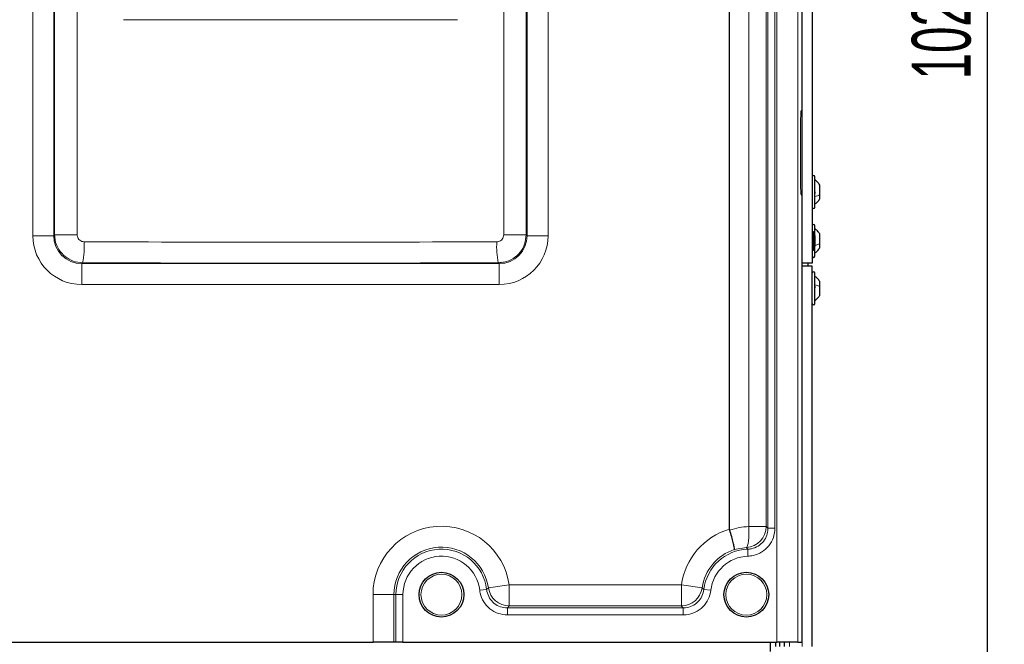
# Model space of a CAD drawing. Header units: millimetres. Extents: x 5 to 418, y 2 to 292.
# Tile 22 of 90: x 94 to 152, y 136 to 173. Entities that reach past the tile are written whole.
import ezdxf

# ---------------------------------------------------------------- set-up
doc = ezdxf.new("R2010")
doc.units = ezdxf.units.MM
doc.layers.add('SLD-0', color=7, linetype='Continuous')
doc.styles.add('SLDTEXTSTYLE0', font='TXT', dxfattribs={"width": 0.605})
doc.dimstyles.new('SLDDIMSTYLE2', dxfattribs={"dimtxt": 3.5, "dimasz": 3.302, "dimexe": 0, "dimexo": 0.0625, "dimgap": 0.875, "dimtad": 1, "dimdec": 0, "dimlfac": 6, "dimrnd": 1e-09, "dimzin": 12, "dimdsep": 46, "dimtxsty": 'SLDTEXTSTYLE0', "dimsah": 1, "dimcen": 0.09, "dimadec": 0, "dimazin": 3, "dimtfac": 1, "dimtofl": 0, "dimtmove": 0, "dimatfit": 3, "dimfxl": 1, "dimfrac": 2, "dimtolj": 1, "dimtzin": 12, "dimarcsym": 0})

# ---------------------------------------------------------------- blocks, each defined once
blk = doc.blocks.new('_D_2')
at = {"layer": 'SLD-0', "color": 7}
for p, q in [((138.33, 260.307), (152.205, 260.307)), ((151.205, 88.91), (151.205, 260.307)), ((129.652, 88.91), (152.205, 88.91))]:
    blk.add_line(p, q, dxfattribs=at)
for points in [[(151.205, 260.307), (150.697, 257.005), (151.713, 257.005)], [(151.205, 88.91), (151.713, 92.212), (150.697, 92.212)]]:
    blk.add_solid(points, dxfattribs=at)
at = {"layer": 'SLD-0', "color": 7, "insert": (146.694, 169.261), "char_height": 3.5, "attachment_point": 1, "rotation": 90, "style": 'SLDTEXTSTYLE0'}
blk.add_mtext('1028', dxfattribs=at)

msp = doc.modelspace()

# ---------------------------------------------------------------- linework, layer by layer
at = {"color": 7, "linetype": 'Continuous', "lineweight": 25}
for p, q in [((140.163, 167.3904), (140.163, 221.9754)), ((135.8297, 142.4658), (135.8297, 219.8104)), ((140.7464, 218.3071), (140.7464, 158.3071)), ((140.163, 167.3904), (140.1019, 167.3904)), ((140.0582, 166.5571), (140.0582, 163.2237)), ((140.913, 161.6571), (140.913, 163.4571)), ((141.2047, 162.3995), (141.2047, 162.9696)), ((140.1019, 162.3904), (140.163, 162.3904)), ((140.163, 135.7237), (140.163, 162.3904)), ((141.2047, 162.1446), (141.2047, 162.3995)), ((140.913, 159.9523), (140.913, 160.5404)), ((140.8297, 160.1846), (140.7464, 160.1846)), ((140.8297, 160.1846), (140.8297, 159.0962)), ((140.913, 159.9641), (140.913, 159.3167)), ((141.2047, 159.4829), (141.2047, 160.0529)), ((140.7464, 159.0962), (140.8297, 159.0962)), ((140.913, 158.7404), (140.913, 159.3167)), ((141.2047, 159.2279), (141.2047, 159.4829)), ((140.7464, 158.3071), (140.163, 158.3071)), ((140.7464, 158.1404), (140.163, 158.1404)), ((140.4964, 158.3071), (140.4964, 158.1404)), ((140.7464, 135.4737), (140.7464, 158.1404)), ((140.913, 157.0586), (140.913, 157.7071)), ((140.913, 155.9071), (140.913, 157.0586)), ((141.2047, 156.9224), (141.2047, 157.2196)), ((141.2053, 156.9534), (141.2047, 156.9534)), ((141.2047, 156.3946), (141.2047, 156.9224)), ((141.2047, 156.6607), (141.2053, 156.6607)), ((135.8297, 142.4658), (135.8395, 142.4015)), ((92.4088, 135.7237), (114.5839, 135.7237)), ((115.8322, 135.7237), (114.5839, 135.7237)), ((115.9538, 135.7237), (115.8322, 135.7237)), ((116.3699, 135.7237), (115.9538, 135.7237)), ((116.3699, 135.7237), (138.6571, 135.7237)), ((138.2464, 135.7237), (138.2464, 135.1737)), ((138.5797, 135.7237), (138.5797, 135.4737)), ((139.9054, 135.7237), (138.6571, 135.7237)), ((138.8297, 135.4737), (138.8297, 135.7237)), ((139.0797, 135.7237), (139.0797, 135.4737)), ((139.9054, 135.7237), (140.163, 135.7237))]:
    msp.add_line(p, q, dxfattribs=at)
at = {"color": 7, "linetype": 'Continuous', "lineweight": 18}
for p, q in [((138.6571, 135.7237), (138.6571, 221.7178)), ((139.9054, 221.7178), (139.9054, 135.7237)), ((136.9835, 142.6197), (136.9835, 219.8208)), ((138.0084, 219.8208), (138.0084, 142.6197)), ((138.1205, 142.5126), (138.1205, 219.9329)), ((138.5366, 219.9329), (138.5366, 142.5126)), ((140.163, 158.3071), (140.163, 218.3071)), ((94.3101, 159.9502), (94.3101, 209.8306)), ((95.5584, 209.8306), (95.5584, 159.9502)), ((95.6117, 160.0035), (95.6117, 209.7773)), ((96.9553, 209.7773), (96.9553, 160.0035)), ((122.3707, 160.0035), (122.3707, 209.8904)), ((123.7143, 209.8904), (123.7143, 160.0035)), ((123.7676, 159.9502), (123.7676, 209.8904)), ((125.0159, 209.8904), (125.0159, 159.9502)), ((95.5584, 159.9502), (94.3101, 159.9502)), ((95.5584, 159.9502), (95.6117, 160.0035)), ((96.9553, 160.0035), (95.6117, 160.0035)), ((122.3707, 160.0035), (123.7143, 160.0035)), ((123.7143, 160.0035), (123.7676, 159.9502)), ((123.7676, 159.9502), (125.0159, 159.9502)), ((97.2745, 158.3374), (97.2228, 158.2858)), ((97.2228, 158.2858), (97.2228, 157.0375)), ((97.2228, 158.2858), (122.1032, 158.2858)), ((122.1032, 158.2858), (122.0516, 158.3374)), ((122.1032, 158.2858), (122.1032, 157.0375)), ((140.163, 135.4737), (140.163, 158.1404)), ((122.1032, 157.0375), (97.2228, 157.0375)), ((138.0084, 142.6197), (136.9835, 142.6197)), ((138.1205, 142.5126), (138.5366, 142.5126)), ((136.8326, 141.3735), (136.1135, 141.2467)), ((136.9114, 141.2649), (136.9244, 140.849)), ((122.7008, 139.1362), (121.4652, 138.9589)), ((122.7008, 139.1362), (132.9586, 139.1362)), ((122.7008, 139.1362), (122.7008, 137.8879)), ((132.9586, 139.1362), (134.1942, 138.9589)), ((132.9586, 139.1362), (132.9586, 137.8879)), ((114.5839, 135.7237), (114.5839, 138.5571)), ((114.5839, 138.5571), (115.8322, 138.5571)), ((115.8322, 138.5571), (115.8322, 135.7237)), ((115.9538, 138.5571), (115.8322, 138.5571)), ((115.9538, 135.7237), (115.9538, 138.5571)), ((115.9538, 138.5571), (116.3699, 138.5571)), ((116.3699, 138.5571), (116.3699, 135.7237)), ((121.3541, 138.8702), (120.9408, 138.8221)), ((134.3053, 138.8702), (134.7186, 138.8221)), ((122.594, 137.7663), (133.0654, 137.7663)), ((122.594, 137.7663), (122.594, 137.3502)), ((133.0654, 137.3502), (122.594, 137.3502)), ((132.9586, 137.8879), (122.7008, 137.8879)), ((133.0654, 137.7663), (133.0654, 137.3502)), ((139.413, 135.4737), (139.413, 135.7237))]:
    msp.add_line(p, q, dxfattribs=at)
at = {"color": 7, "linetype": 'Continuous', "lineweight": 18, "flags": 128}
msp.add_lwpolyline([(136.8326, 141.3735), (136.8724, 141.4101), (136.9083, 141.4896), (136.9389, 141.6092), (136.9631, 141.7646), (136.9802, 141.9503), (136.9894, 142.1598), (136.9905, 142.3856), (136.9835, 142.6197)], dxfattribs=at)
at = {"color": 7, "linetype": 'Continuous', "lineweight": 25}
for centre in [(118.663, 138.5571), (136.8297, 138.5571)]:
    msp.add_circle(centre, 1.3333, dxfattribs=at)
at = {"color": 7, "linetype": 'Continuous', "lineweight": 18}
for centre in [(118.663, 138.5571), (136.8297, 138.5571)]:
    msp.add_circle(centre, 1.2195, dxfattribs=at)
at = {"color": 7, "linetype": 'Continuous', "lineweight": 25}
for centre, radius, start, end in [((140.8297, 163.4571), 0.0833, 0, 180), ((140.8297, 161.6571), 0.0833, 180, 360), ((140.8297, 160.5404), 0.0833, 0, 180), ((140.5797, 159.9641), 0.3333, 360, 41.409622), ((140.5797, 159.3167), 0.3333, 318.590378, 0), ((140.8297, 158.7404), 0.0833, 180, 360), ((140.8297, 157.7071), 0.0833, 0, 180), ((140.8297, 155.9071), 0.0833, 180, 360)]:
    msp.add_arc(centre, radius, start, end, dxfattribs=at)
at = {"color": 7, "linetype": 'Continuous', "lineweight": 18}
for centre, radius, start, end in [((92.5324, 159.3153), 4.8418, 348.347976, 3.201431), ((126.7936, 159.3153), 4.8418, 176.798569, 191.652024), ((118.663, 138.5571), 4.0791, 8.16171, 180), ((136.7562, 142.6235), 1.2523, 273.498304, 359.829138), ((136.9964, 138.5571), 4.0791, 106.619282, 171.83829), ((118.663, 138.5571), 2.8308, 8.16171, 180), ((118.663, 138.5571), 2.7092, 6.638215, 180), ((118.663, 138.5571), 2.2931, 6.638215, 180), ((136.9964, 138.5571), 2.8308, 108.172704, 171.83829), ((136.9964, 138.5571), 2.7092, 91.797726, 173.361785), ((136.9964, 138.5571), 2.2931, 91.797726, 173.361785), ((122.7042, 139.14), 1.2522, 188.315822, 269.845888), ((132.9552, 139.14), 1.2522, 270.154112, 351.684178)]:
    msp.add_arc(centre, radius, start, end, dxfattribs=at)
for centre, major_axis, ratio, start_param, end_param in [((109.663, 181.4962), (166.6667, 0), 0.0521457, 4.6526266, 4.7721513), ((97.2308, 159.9582), (-2.0681, -2.0681), 0.9972647, 5.4991567, 7.0672139), ((97.2308, 159.9582), (1.1866, 1.1866), 0.9931952, 2.357564, 3.9256213), ((122.0952, 159.9582), (-2.0681, 2.0681), 0.9972647, 2.357564, 3.9256213), ((122.0952, 159.9582), (1.1866, -1.1866), 0.9931952, 5.4991567, 7.0672139), ((109.663, 168.3619), (166.6667, 0), 0.0528008, 4.6385438, 4.7862341), ((109.663, 167.1136), (167.9167, 0), 0.0524078, 4.6385438, 4.7862341)]:
    msp.add_ellipse(centre, major_axis=major_axis, ratio=ratio, start_param=start_param, end_param=end_param, dxfattribs=at)
at = {"color": 7, "linetype": 'Continuous', "lineweight": 25}
for centre, start_param, end_param in [((140.1019, 166.5571), 0, 1.5707963), ((140.1019, 163.2237), 1.5707963, 3.1415927)]:
    msp.add_ellipse(centre, major_axis=(0, 0.8333), ratio=0.0524078, start_param=start_param, end_param=end_param, dxfattribs=at)
for points, knots in [([(141.2047, 162.9696), (141.1653, 163.0314), (141.0864, 163.155), (140.9708, 163.2453), (140.913, 163.2904)], [0, 0, 0, 0, 0.4999999, 1, 1, 1, 1]), ([(140.8845, 162.5877), (140.8884, 162.5842), (140.8962, 162.5773), (140.9054, 162.5584), (140.9115, 162.5345), (140.9138, 162.5078), (140.9116, 162.4822), (140.9055, 162.4616), (140.8962, 162.4475), (140.8884, 162.4445), (140.8845, 162.443)], [0, 0, 0, 0, 0.1251933, 0.2494385, 0.3742794, 0.4990244, 0.6238686, 0.7493688, 0.8744304, 1, 1, 1, 1]), ([(140.913, 161.8237), (140.9708, 161.8688), (141.0864, 161.9591), (141.1653, 162.0827), (141.2047, 162.1446)], [0, 0, 0, 0, 0.5000001, 1, 1, 1, 1]), ([(141.2047, 160.0529), (141.1653, 160.1147), (141.0864, 160.2384), (140.9708, 160.3286), (140.913, 160.3737)], [0, 0, 0, 0, 0.4999999, 1, 1, 1, 1]), ([(140.8845, 159.671), (140.8884, 159.6676), (140.8962, 159.6607), (140.9054, 159.6417), (140.9115, 159.6178), (140.9138, 159.5911), (140.9116, 159.5655), (140.9055, 159.545), (140.8962, 159.5308), (140.8884, 159.5278), (140.8845, 159.5263)], [0, 0, 0, 0, 0.1251933, 0.2494385, 0.3742794, 0.4990244, 0.6238686, 0.7493688, 0.8744304, 1, 1, 1, 1]), ([(140.913, 158.9071), (140.9708, 158.9522), (141.0864, 159.0424), (141.1653, 159.1661), (141.2047, 159.2279)], [0, 0, 0, 0, 0.5000001, 1, 1, 1, 1]), ([(141.2047, 157.2196), (141.1653, 157.2814), (141.0864, 157.405), (140.9708, 157.4953), (140.913, 157.5404)], [0, 0, 0, 0, 0.5, 1, 1, 1, 1]), ([(140.8845, 156.9534), (140.8884, 156.9528), (140.8962, 156.9515), (140.9054, 156.9399), (140.9115, 156.9213), (140.9138, 156.8969), (140.9116, 156.8701), (140.9055, 156.8451), (140.8962, 156.8244), (140.8884, 156.8159), (140.8845, 156.8117)], [0, 0, 0, 0, 0.1252207, 0.2494814, 0.3743239, 0.4990613, 0.6238954, 0.7493873, 0.8744403, 1, 1, 1, 1]), ([(140.913, 156.0737), (140.9708, 156.1188), (141.0864, 156.2091), (141.1653, 156.3327), (141.2047, 156.3946)], [0, 0, 0, 0, 0.5, 1, 1, 1, 1]), ([(136.1135, 141.2467), (136.1136, 141.2468), (136.1166, 141.2507), (136.1243, 141.2763), (136.114, 141.3903), (136.0567, 141.6529), (135.9632, 142.0026), (135.8807, 142.2685), (135.8395, 142.4015)], [0, 0, 0, 0, 0.0033497, 0.0831555, 0.3131399, 0.5422234, 0.7711094, 1, 1, 1, 1])]:
    msp.add_open_spline(points, degree=3, knots=knots, dxfattribs=at)
at = {"color": 7, "linetype": 'Continuous', "lineweight": 18}
for points in [[(140.913, 162.277), (140.9708, 162.2943), (141.0864, 162.3287), (141.1653, 162.3759), (141.2047, 162.3995)], [(140.913, 159.3604), (140.9708, 159.3776), (141.0864, 159.412), (141.1653, 159.4593), (141.2047, 159.4829)], [(140.913, 157.0121), (140.9708, 156.9994), (141.0864, 156.9742), (141.1653, 156.9397), (141.2047, 156.9224)]]:
    msp.add_open_spline(points, degree=3, dxfattribs=at)
for points, knots in [([(97.2745, 158.3374), (97.0875, 158.3564), (96.7136, 158.3943), (96.2153, 158.6827), (95.8391, 159.1063), (95.6405, 159.574), (95.6198, 159.8821), (95.6117, 160.0035)], [0, 0, 0, 0, 0.2149899, 0.4298565, 0.6448936, 0.8602065, 1, 1, 1, 1]), ([(96.9553, 160.0035), (96.9573, 159.9731), (96.9622, 159.8959), (97.0111, 159.7788), (97.1041, 159.6726), (97.2275, 159.6001), (97.3203, 159.5905), (97.3667, 159.5857)], [0, 0, 0, 0, 0.1403394, 0.3563153, 0.5715076, 0.7859165, 1, 1, 1, 1]), ([(121.9594, 159.5857), (121.9891, 159.5878), (122.0652, 159.593), (122.1809, 159.6428), (122.2858, 159.7374), (122.357, 159.8626), (122.3662, 159.9565), (122.3707, 160.0035)], [0, 0, 0, 0, 0.1377217, 0.3524744, 0.5678846, 0.7837748, 1, 1, 1, 1]), ([(123.7143, 160.0035), (123.6955, 159.8159), (123.6578, 159.4409), (123.3691, 158.941), (122.9449, 158.5642), (122.4782, 158.3662), (122.1715, 158.3455), (122.0516, 158.3374)], [0, 0, 0, 0, 0.2154015, 0.4307816, 0.6462584, 0.8616646, 1, 1, 1, 1]), ([(135.8395, 142.4015), (136.0247, 142.4576), (136.3988, 142.5708), (136.7873, 142.6033), (136.9835, 142.6197)], [0, 0, 0, 0, 0.4951496, 1, 1, 1, 1]), ([(138.0084, 142.6197), (138.022, 142.6069), (138.0594, 142.5716), (138.0967, 142.5355), (138.1205, 142.5126)], [0, 0, 0, 0, 0.36317253, 1, 1, 1, 1]), ([(136.9114, 141.2649), (136.9904, 141.2718), (137.2088, 141.2909), (137.547, 141.4344), (137.8662, 141.7166), (138.0641, 142.0754), (138.1185, 142.3548), (138.1203, 142.4948), (138.1205, 142.5126)], [0, 0, 0, 0, 0.12393284, 0.34263231, 0.56138023, 0.78046796, 0.9721884, 1, 1, 1, 1]), ([(138.5366, 142.5126), (138.5182, 142.3253), (138.4815, 141.9508), (138.1945, 141.4519), (137.7721, 141.0756), (137.3206, 140.8841), (137.0296, 140.8583), (136.9244, 140.849)], [0, 0, 0, 0, 0.219195, 0.4384042, 0.6573016, 0.8760808, 1, 1, 1, 1]), ([(136.9114, 141.2649), (136.8948, 141.2881), (136.8687, 141.3246), (136.8422, 141.3605), (136.8326, 141.3735)], [0, 0, 0, 0, 0.6368217, 1, 1, 1, 1]), ([(122.594, 137.3502), (122.4067, 137.3685), (122.0323, 137.4053), (121.5336, 137.6923), (121.1566, 138.1146), (120.9856, 138.522), (120.9494, 138.7641), (120.9408, 138.8221)], [0, 0, 0, 0, 0.2319044, 0.46382176, 0.69545776, 0.92702451, 1, 1, 1, 1]), ([(121.3541, 138.8702), (121.3788, 138.8897), (121.4161, 138.9191), (121.4528, 138.9489), (121.4652, 138.9589)], [0, 0, 0, 0, 0.66386946, 1, 1, 1, 1]), ([(121.3541, 138.8702), (121.3605, 138.8267), (121.3876, 138.645), (121.5156, 138.3393), (121.7983, 138.0224), (122.1725, 137.8073), (122.4535, 137.7799), (122.594, 137.7663)], [0, 0, 0, 0, 0.0730086, 0.3045928, 0.5361674, 0.7680387, 1, 1, 1, 1]), ([(133.0654, 137.7663), (133.1094, 137.7677), (133.293, 137.7735), (133.6115, 137.8653), (133.9589, 138.1095), (134.2159, 138.4564), (134.2755, 138.7323), (134.3053, 138.8702)], [0, 0, 0, 0, 0.0730087, 0.304593, 0.5361675, 0.7680387, 1, 1, 1, 1]), ([(134.7186, 138.8221), (134.6787, 138.6383), (134.5989, 138.2706), (134.2562, 137.8084), (133.7932, 137.4828), (133.3687, 137.3601), (133.124, 137.3521), (133.0654, 137.3502)], [0, 0, 0, 0, 0.2319044, 0.4638217, 0.6954575, 0.9270244, 1, 1, 1, 1]), ([(134.1942, 138.9589), (134.2066, 138.9489), (134.2433, 138.9191), (134.2806, 138.8897), (134.3053, 138.8702)], [0, 0, 0, 0, 0.3361305, 1, 1, 1, 1]), ([(122.7008, 137.8879), (122.689, 137.8742), (122.6538, 137.8337), (122.6178, 137.7932), (122.594, 137.7663)], [0, 0, 0, 0, 0.3361257, 1, 1, 1, 1]), ([(133.0654, 137.7663), (133.0416, 137.7932), (133.0056, 137.8337), (132.9704, 137.8742), (132.9586, 137.8879)], [0, 0, 0, 0, 0.6638743, 1, 1, 1, 1])]:
    msp.add_open_spline(points, degree=3, knots=knots, dxfattribs=at)

# ---------------------------------------------------------------- dimensions: what is measured, and where the dimension line sits
at = {"layer": 'SLD-0', "color": 7}
dim = msp.add_linear_dim(base=(151.2053, 260.3071), p1=(129.6515, 88.9099), p2=(138.3297, 260.3071), angle=90, dimstyle='SLDDIMSTYLE2', dxfattribs=at)
dim.commit()
dim.dimension.update_dxf_attribs({"geometry": '_D_2', "text_midpoint": (151.2053, 174.6085), "dimtype": 160})

doc.saveas('drawing.dxf')
